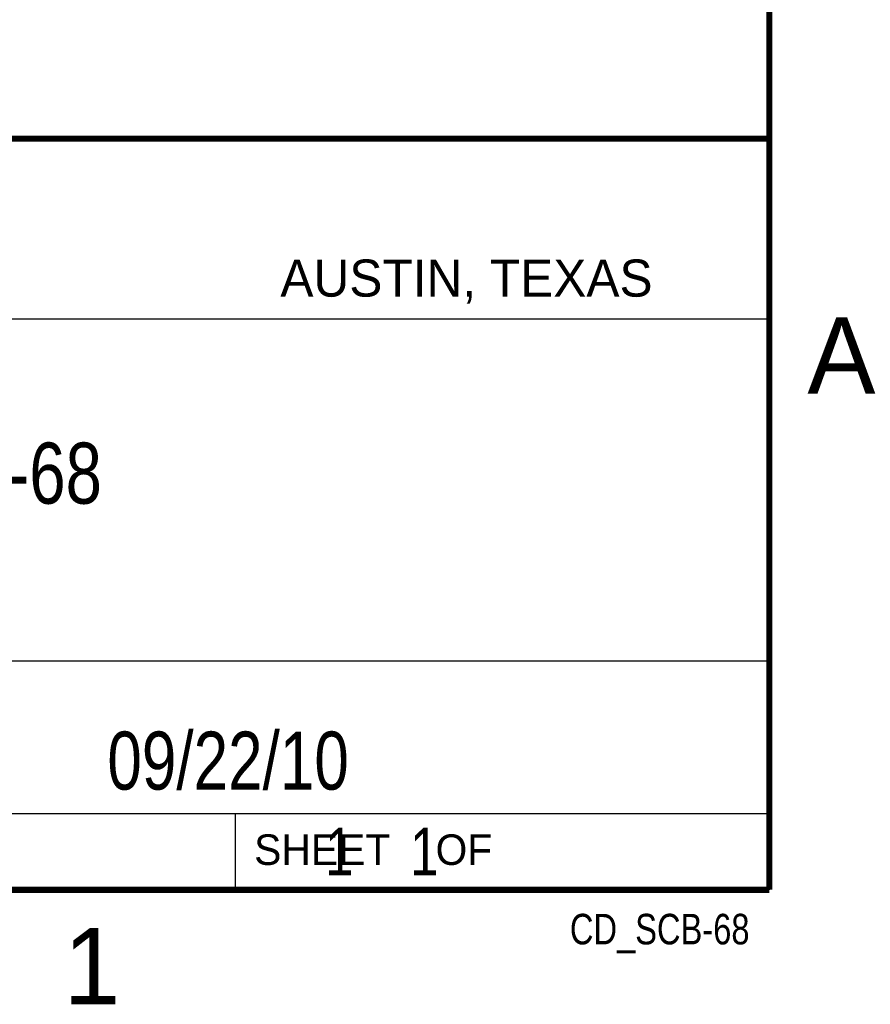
# Model space of a CAD drawing. Header units: inches. Extents: x 0 to 22, y 0 to 17.
# Tile 7 of 9: x 19 to 21.8, y 0.1 to 3.3. Entities that reach past the tile are written whole.
import ezdxf
from ezdxf.enums import TextEntityAlignment as Align

# ---------------------------------------------------------------- set-up
doc = ezdxf.new("R2010")
doc.units = ezdxf.units.IN
doc.header["$LTSCALE"] = 1.21
doc.header["$MEASUREMENT"] = 0
doc.layers.get('0').update_dxf_attribs({"linetype": 'CONTINUOUS'})
doc.styles.get("Standard").update_dxf_attribs({"font": 'txt', "width": 0.8})

msp = doc.modelspace()

# ---------------------------------------------------------------- linework, layer by layer
at = {"color": 2, "linetype": 'CONTINUOUS'}
for p, q in [((16.3737, 2.9596), (21.5037, 2.9596)), ((16.375, 2.96), (21.5, 2.96)), ((21.5037, 2.9596), (21.5037, 1.2496)), ((16.7288, 2.37), (21.5, 2.37)), ((16.3737, 1.2496), (21.5037, 1.2496)), ((18.01, 1.25), (21.5, 1.25)), ((21.5, 1.25), (21.5, 0.75)), ((16.375, 0.75), (21.5, 0.75)), ((18.01, 0.75), (21.5, 0.75)), ((19.75, 0.75), (21.5, 0.75)), ((19.75, 0.75), (19.75, 0.5)), ((21.5, 0.75), (21.5, 0.5)), ((19.75, 0.5), (21.5, 0.5)), ((20.4977, 0.4994), (21.4977, 0.4994)), ((20.4977, 0.4994), (20.4977, 0.4989)), ((20.4977, 0.4989), (21.4977, 0.4989)), ((21.4977, 0.4994), (21.4977, 0.4989))]:
    msp.add_line(p, q, dxfattribs=at)
at = {"color": 7, "linetype": 'CONTINUOUS', "const_width": 0.02}
for points in [[(21.5, 0.5), (21.5, 16.5)], [(13.6, 2.9595), (21.5, 2.96)], [(0.5, 0.5), (21.5, 0.5)]]:
    msp.add_lwpolyline(points, dxfattribs=at)

# ---------------------------------------------------------------- texts
at = {"color": 2, "linetype": 'CONTINUOUS'}
for s, height, p in [('AUSTIN, TEXAS', 0.121576, (19.898, 2.4426)), ('A', 0.25, (21.625, 2.125)), ('SHEET    OF', 0.1, (19.8121, 0.5815)), ('1', 0.25, (19.1875, 0.125))]:
    msp.add_text(s, height=height, dxfattribs=at).set_placement(p)
at = {"color": 7, "linetype": 'CONTINUOUS', "width": 0.8}
msp.add_text('09/22/10 ', height=0.19, dxfattribs=at).set_placement((19.755, 0.8281), align=Align.CENTER)
at = {"color": 2, "linetype": 'CONTINUOUS', "width": 0.8}
msp.add_text('CD_SCB-68', height=0.1, dxfattribs=at).set_placement((21.4352, 0.3213), align=Align.RIGHT)
at = {"color": 7, "linetype": 'CONTINUOUS'}
for s, insert, char_height, width, attachment_point in [('SCB-68\\P ', (18.9387, 1.9646), 0.2, 0.96, 2), ('     1    1', (19.8125, 0.7031), 0.15625, 1.375, 1)]:
    msp.add_mtext(s, dxfattribs=dict(at, insert=insert, char_height=char_height, width=width, attachment_point=attachment_point))

doc.saveas('drawing.dxf')
